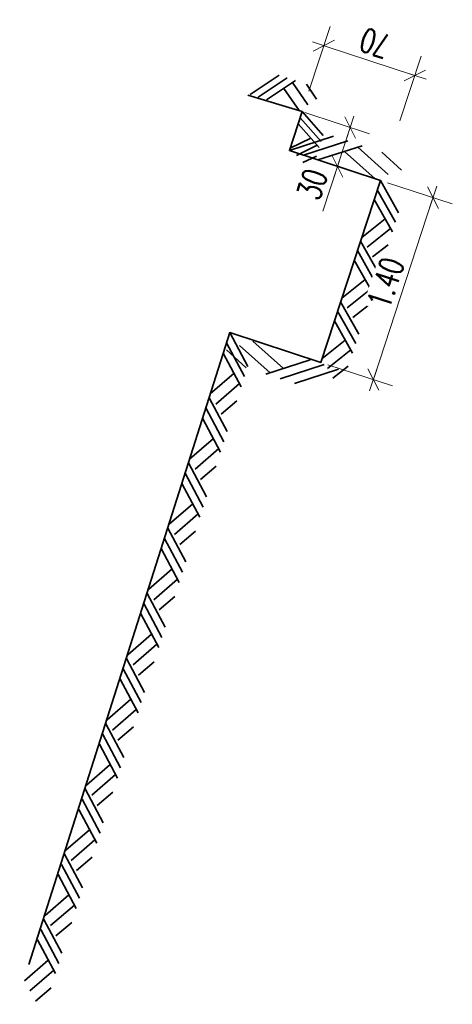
# Model space of a CAD drawing. Header units: metres. Extents: x -11 to 3521450, y 0 to 5943726.
# Tile 67 of 93: x 3521388.76 to 3521391.92, y 5943309.64 to 5943316.84. Entities that reach past the tile are written whole.
import ezdxf

# ---------------------------------------------------------------- set-up
doc = ezdxf.new("R2010")
doc.units = ezdxf.units.M
doc.header["$PDMODE"] = 35
doc.header["$PDSIZE"] = 0.1
doc.linetypes.add('AUSGEZOGEN', pattern=[2, 1, 1])
for name, color, linetype in [('IBJ_Sonstiges', 10, 'Continuous'), ('T__SCHR', 1, 'Continuous'), ('T__VERM', 3, 'Continuous')]:
    doc.layers.add(name, color=color, linetype=linetype)
doc.styles.get("Standard").update_dxf_attribs({"font": 'simplex.shx', "width": 0.7})
doc.dimstyles.new('SOFI35$0', dxfattribs={"dimtxt": 3.5, "dimasz": 0.35, "dimexe": 0.18, "dimexo": 0.0625, "dimgap": 0.945, "dimtad": 1, "dimdec": 3, "dimrnd": 0.001, "dimzin": 0, "dimdsep": 46, "dimtxsty": 'Standard', "dimblk1": 'SOF_BEMSTR1', "dimblk2": 'SOF_BEMSTR2', "dimsah": 1, "dimcen": 3.5, "dimse1": 1, "dimse2": 1, "dimclrd": 1, "dimclre": 1, "dimclrt": 2, "dimadec": 0, "dimazin": 0, "dimtfac": 1, "dimtdec": 3, "dimtmove": 0, "dimatfit": 3, "dimfxl": 1, "dimtolj": 1, "dimtzin": 0, "dimlwd": 0, "dimlwe": 0, "dimarcsym": 0})

# ---------------------------------------------------------------- blocks, each defined once
blk = doc.blocks.new('SOF_BEMSTR1')
at = {"color": 0, "linetype": 'ByBlock', "lineweight": -2}
for p, q in [((0, 20), (0, -8.5)), ((3.535, 3.535), (-3.535, -3.535)), ((-5, 0), (5, 0))]:
    blk.add_line(p, q, dxfattribs=at)
blk = doc.blocks.new('SOF_BEMSTR2')
at = {"color": 0, "linetype": 'ByBlock', "lineweight": -2}
for p, q in [((0, -20), (0, 8.5)), ((3.535, 3.535), (-3.535, -3.535)), ((-5, 0), (5, 0))]:
    blk.add_line(p, q, dxfattribs=at)
blk = doc.blocks.new('*D95')
at = {"layer": 'Defpoints', "color": 0, "linetype": 'AUSGEZOGEN', "lineweight": 35, "transparency": 16777216}
for p in [(3521390.8256, 5943316.1672, 0), (3521390.7321, 5943315.8821, 0), (3521391.0839, 5943315.7668, 0)]:
    blk.add_point(p, dxfattribs=at)
at = {"layer": 'T__VERM', "color": 1, "linetype": 'AUSGEZOGEN', "lineweight": 0, "transparency": 16777216}
for p, q in [((3521391.1718, 5943316.0353, 0), (3521391.0893, 5943315.7834, 0)), ((3521391.0839, 5943315.7668, 0), (3521390.9763, 5943315.4386, 0))]:
    blk.add_line(p, q, dxfattribs=at)
at = {"layer": 'T__VERM', "color": 1, "linetype": 'AUSGEZOGEN', "lineweight": 0, "transparency": 16777216, "xscale": 0.0175, "yscale": 0.0175, "zscale": 0.0175}
for name, p, rotation in [('SOF_BEMSTR1', (3521391.1773, 5943316.0519, 0), 71.85231113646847), ('SOF_BEMSTR2', (3521391.0839, 5943315.7668, 0), 251.8523111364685)]:
    blk.add_blockref(name, p, dxfattribs=dict(at, rotation=rotation))
at = {"layer": 'T__VERM', "color": 2, "linetype": 'AUSGEZOGEN', "lineweight": 35, "transparency": 16777216, "insert": (3521390.8993, 5943315.6364, 0), "char_height": 0.175, "attachment_point": 5, "rotation": 71.85231}
blk.add_mtext('\\A1;\\A1;30{\\H.7x;\\S^ ;}', dxfattribs=at)
blk = doc.blocks.new('SOFEDBLK1')
at = {"color": 0, "linetype": 'Continuous', "lineweight": 35}
for p, q in [((0, 0), (1, 1)), ((0.4, 0), (1.4, 1)), ((0.8, 0), (1.8, 1)), ((1.7, 0.9), (2.7, 0.3)), ((2.35, 1), (3, 0.6)), ((1.4, 0.6), (2.4, 0))]:
    blk.add_line(p, q, dxfattribs=at)
blk = doc.blocks.new('*D96')
at = {"layer": 'Defpoints', "color": 0, "linetype": 'AUSGEZOGEN', "lineweight": 35, "transparency": 16777216}
for p in [(3521391.3973, 5943315.6642, 0), (3521390.9614, 5943314.3337, 0), (3521391.3458, 5943314.2077, 0)]:
    blk.add_point(p, dxfattribs=at)
at = {"layer": 'T__VERM', "color": 1, "linetype": 'AUSGEZOGEN', "lineweight": 0, "transparency": 16777216}
blk.add_line((3521391.7764, 5943315.5215, 0), (3521391.3512, 5943314.2243, 0), dxfattribs=at)
at = {"layer": 'T__VERM', "color": 1, "linetype": 'AUSGEZOGEN', "lineweight": 0, "transparency": 16777216, "xscale": 0.0175, "yscale": 0.0175, "zscale": 0.0175}
for name, p, rotation in [('SOF_BEMSTR1', (3521391.7819, 5943315.5381, 0), 71.85231113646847), ('SOF_BEMSTR2', (3521391.3458, 5943314.2077, 0), 251.8523111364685)]:
    blk.add_blockref(name, p, dxfattribs=dict(at, rotation=rotation))
at = {"layer": 'T__VERM', "color": 2, "linetype": 'AUSGEZOGEN', "lineweight": 35, "transparency": 16777216, "insert": (3521391.4358, 5943314.9149, 0), "char_height": 0.175, "attachment_point": 5, "rotation": 71.85231, "bg_fill": 3, "box_fill_scale": 1.1, "bg_fill_color": 256, "bg_fill_true_color": 13158600, "bg_fill_transparency": 0}
blk.add_mtext('\\A1;\\A1;1.40{\\H.7x;\\S^ ;}', dxfattribs=at)
blk = doc.blocks.new('*D97')
at = {"layer": 'Defpoints', "color": 0, "linetype": 'AUSGEZOGEN', "lineweight": 35, "transparency": 16777216}
for p in [(3521391.6489, 5943316.4313, 0), (3521390.7321, 5943315.8821, 0), (3521391.3975, 5943315.6643, 0)]:
    blk.add_point(p, dxfattribs=at)
at = {"layer": 'T__VERM', "color": 1, "linetype": 'AUSGEZOGEN', "lineweight": 0, "transparency": 16777216}
blk.add_line((3521391.0002, 5943316.6439, 0), (3521391.6323, 5943316.4368, 0), dxfattribs=at)
at = {"layer": 'T__VERM', "color": 1, "linetype": 'AUSGEZOGEN', "lineweight": 0, "transparency": 16777216, "xscale": 0.0175, "yscale": 0.0175, "zscale": 0.0175}
for name, p, rotation in [('SOF_BEMSTR1', (3521390.9836, 5943316.6494, 0), 161.852311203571), ('SOF_BEMSTR2', (3521391.6489, 5943316.4313, 0), 341.852311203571)]:
    blk.add_blockref(name, p, dxfattribs=dict(at, rotation=rotation))
at = {"layer": 'T__VERM', "color": 2, "linetype": 'AUSGEZOGEN', "lineweight": 35, "transparency": 16777216, "insert": (3521391.3582, 5943316.6684, 0), "char_height": 0.175, "attachment_point": 5, "rotation": 161.85231}
blk.add_mtext('\\A1;\\A1;70{\\H.7x;\\S^ ;}', dxfattribs=at)

msp = doc.modelspace()

# ---------------------------------------------------------------- linework, layer by layer
at = {"layer": 'IBJ_Sonstiges', "linetype": 'AUSGEZOGEN', "lineweight": 35, "elevation": 0}
msp.add_lwpolyline([(3521390.4284, 5943316.2887), (3521390.8256, 5943316.1672), (3521390.7321, 5943315.8821), (3521391.3973, 5943315.6637), (3521390.9614, 5943314.3337), (3521390.2961, 5943314.5517), (3521388.8278, 5943309.9316)], dxfattribs=at)

# ---------------------------------------------------------------- block references
at = {"layer": 'T__SCHR', "color": 10, "linetype": 'Continuous', "lineweight": -2}
for p, xscale, yscale, rotation in [((3521390.4455, 5943316.2918, 0), 0.1568627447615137, 0.2, 341.8523112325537), ((3521390.8256, 5943316.1672, 0), 0.1176470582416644, 0.2, 251.8523101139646), ((3521390.7321, 5943315.8821, 0), -0.2745561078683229, -0.2, 161.8523110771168), ((3521391.3977, 5943315.6639, 0), 0.1830065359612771, 0.2, 251.8523112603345), ((3521391.2523, 5943315.2205, 0), 0.1830065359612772, 0.2, 251.852311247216), ((3521391.107, 5943314.777, 0), 0.1830065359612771, 0.2, 251.8523112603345), ((3521390.2961, 5943314.5517, 0), 0.1960888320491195, 0.2, 252.4424374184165), ((3521390.1452, 5943314.075, 0), 0.1960888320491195, 0.2, 252.4424374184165), ((3521389.9944, 5943313.5983, 0), 0.1960888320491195, 0.2, 252.4424374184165), ((3521389.8435, 5943313.1215, 0), 0.1960888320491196, 0.2, 252.4424374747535), ((3521389.6927, 5943312.6448, 0), 0.1960888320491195, 0.2, 252.4424374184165), ((3521389.5419, 5943312.1681, 0), 0.1960888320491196, 0.2, 252.4424373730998), ((3521389.391, 5943311.6913, 0), 0.1960888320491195, 0.2, 252.4424374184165), ((3521389.2402, 5943311.2146, 0), 0.1960888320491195, 0.2, 252.4424374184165), ((3521389.0894, 5943310.7379, 0), 0.1960888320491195, 0.2, 252.4424374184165), ((3521388.9385, 5943310.2611, 0), 0.1960888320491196, 0.2, 252.4424374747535)]:
    msp.add_blockref('SOFEDBLK1', p, dxfattribs=dict(at, xscale=xscale, yscale=yscale, rotation=rotation))

# ---------------------------------------------------------------- dimensions: what is measured, and where the dimension line sits
at = {"layer": 'T__VERM', "linetype": 'AUSGEZOGEN', "lineweight": 35}
dim = msp.add_linear_dim(base=(3521391.0839, 5943315.7668, 0), p1=(3521390.8256, 5943316.1672, 0), p2=(3521390.7321, 5943315.8821, 0), angle=251.85231, text='\\A1;30{\\H.7x;\\S^ ;}', dimstyle='SOFI35$0', override={"dimblk1": 'SOF_BEMSTR1', "dimblk2": 'SOF_BEMSTR2'}, dxfattribs=at)
dim.commit()
dim.dimension.update_dxf_attribs({"geometry": '*D95', "text_midpoint": (3521390.8993, 5943315.6364, 0)})

# ---------------------------------------------------------------- next in the draw order: dimensions: what is measured, and where the dimension line sits
dim = msp.add_linear_dim(base=(3521391.3458, 5943314.2077, 0), p1=(3521391.3973, 5943315.6642, 0), p2=(3521390.9614, 5943314.3337, 0), angle=251.85231, text='\\A1;1.40{\\H.7x;\\S^ ;}', dimstyle='SOFI35$0', override={"dimblk1": 'SOF_BEMSTR1', "dimblk2": 'SOF_BEMSTR2', "dimtfill": 1}, dxfattribs=at)
dim.commit()
dim.dimension.update_dxf_attribs({"geometry": '*D96', "text_midpoint": (3521391.4358, 5943314.9149, 0)})

# ---------------------------------------------------------------- next in the draw order: block references
at = {"layer": 'T__SCHR', "color": 10, "linetype": 'Continuous', "lineweight": -2, "xscale": -0.2745561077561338, "yscale": -0.2, "rotation": 341.8523111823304}
msp.add_blockref('SOFEDBLK1', (3521391.0919, 5943314.2829, 0), dxfattribs=at)

# ---------------------------------------------------------------- next in the draw order: dimensions: what is measured, and where the dimension line sits
at = {"layer": 'T__VERM', "linetype": 'AUSGEZOGEN', "lineweight": 35}
dim = msp.add_linear_dim(base=(3521391.6489, 5943316.4313, 0), p1=(3521390.7321, 5943315.8821, 0), p2=(3521391.3975, 5943315.6643, 0), angle=161.85231, text='\\A1;70{\\H.7x;\\S^ ;}', dimstyle='SOFI35$0', override={"dimblk1": 'SOF_BEMSTR1', "dimblk2": 'SOF_BEMSTR2'}, dxfattribs=at)
dim.commit()
dim.dimension.update_dxf_attribs({"geometry": '*D97', "text_midpoint": (3521391.3582, 5943316.6684, 0)})

doc.saveas('drawing.dxf')
